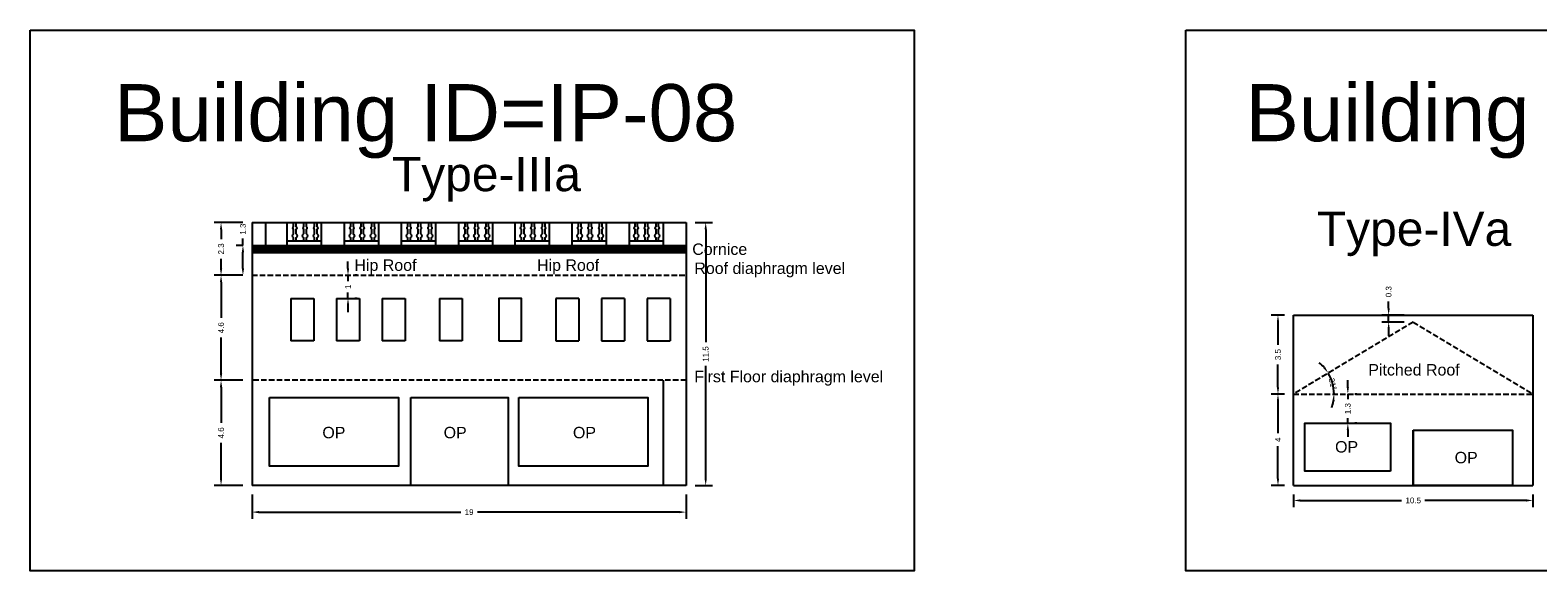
# Model space of a CAD drawing. Header units: metres. Extents: x 3416658 to 3417184, y -6712896 to -6712690.
# Tile 56 of 58: x 3417061 to 3417127, y -6712714 to -6712690. Entities that reach past the tile are written whole.
import ezdxf

# ---------------------------------------------------------------- set-up
doc = ezdxf.new("R2010")
doc.units = ezdxf.units.M
doc.linetypes.add('ACAD_ISO02W100', pattern=[15, 12, -3])
doc.layers.add('Dotted', color=7, linetype='ACAD_ISO02W100', plot=False)
doc.styles.get("Standard").update_dxf_attribs({"font": 'arial.ttf'})
doc.dimstyles.new('ISO-25', dxfattribs={"dimtxt": 0.25, "dimasz": 0.3, "dimexe": 0.3, "dimexo": 0.4, "dimgap": 0.2, "dimtad": 0, "dimdec": 1, "dimdsep": 46, "dimtxsty": 'Standard', "dimcen": 2.5, "dimadec": 0, "dimazin": 0, "dimtfac": 1, "dimtdec": 1, "dimtmove": 0, "dimatfit": 3, "dimfxl": 1, "dimarcsym": 0})

# ---------------------------------------------------------------- blocks, each defined once
blk = doc.blocks.new('*D55')
at = {"color": 0, "lineweight": -2, "transparency": 16777216}
for start, end in [(40.71614, 50.42031), (360, 31.01197), (340.59166, 350.29583)]:
    blk.add_arc((3417116.651, -6712706.003), 1.773, start, end, dxfattribs=at)
at = {"color": 0, "transparency": 16777216}
for points in [[(3417118.036, -6712704.817), (3417117.955, -6712704.875), (3417118.171, -6712705.089)], [(3417118.349, -6712706.297), (3417118.449, -6712706.306), (3417118.425, -6712706.003)]]:
    blk.add_solid(points, dxfattribs=at)
at = {"layer": 'Defpoints', "color": 0, "transparency": 16777216}
for p in [(3417121.891, -6712702.853), (3417118.31, -6712705.377), (3417116.651, -6712706.003), (3417116.651, -6712706.003), (3417127.131, -6712706.003)]:
    blk.add_point(p, dxfattribs=at)
at = {"color": 0, "transparency": 16777216, "insert": (3417118.369, -6712705.564), "char_height": 0.25, "attachment_point": 5, "rotation": 284.32755}
blk.add_mtext('31°', dxfattribs=at)
blk = doc.blocks.new('*D56')
at = {"color": 0, "lineweight": -2, "transparency": 16777216}
for p, q in [((3417116.251, -6712706.003), (3417115.671, -6712706.003)), ((3417115.971, -6712706.303), (3417115.971, -6712707.716)), ((3417115.971, -6712709.703), (3417115.971, -6712708.289)), ((3417116.251, -6712710.003), (3417115.671, -6712710.003))]:
    blk.add_line(p, q, dxfattribs=at)
at = {"color": 0, "transparency": 16777216}
for points in [[(3417115.921, -6712706.303), (3417116.021, -6712706.303), (3417115.971, -6712706.003)], [(3417115.921, -6712709.703), (3417116.021, -6712709.703), (3417115.971, -6712710.003)]]:
    blk.add_solid(points, dxfattribs=at)
at = {"layer": 'Defpoints', "color": 0, "transparency": 16777216}
for p in [(3417115.971, -6712706.003), (3417116.651, -6712706.003), (3417116.651, -6712710.003)]:
    blk.add_point(p, dxfattribs=at)
at = {"color": 0, "transparency": 16777216, "insert": (3417115.971, -6712708.003), "char_height": 0.25, "attachment_point": 5, "rotation": 90}
blk.add_mtext('4', dxfattribs=at)
blk = doc.blocks.new('*D57')
at = {"color": 0, "lineweight": -2, "transparency": 16777216}
for p, q in [((3417116.251, -6712702.553), (3417115.671, -6712702.553)), ((3417115.971, -6712702.853), (3417115.971, -6712703.849)), ((3417115.971, -6712705.703), (3417115.971, -6712704.706)), ((3417116.251, -6712706.003), (3417115.671, -6712706.003))]:
    blk.add_line(p, q, dxfattribs=at)
at = {"color": 0, "transparency": 16777216}
for points in [[(3417115.921, -6712702.853), (3417116.021, -6712702.853), (3417115.971, -6712702.553)], [(3417115.921, -6712705.703), (3417116.021, -6712705.703), (3417115.971, -6712706.003)]]:
    blk.add_solid(points, dxfattribs=at)
at = {"layer": 'Defpoints', "color": 0, "transparency": 16777216}
for p in [(3417115.971, -6712702.553), (3417116.651, -6712702.553), (3417116.651, -6712706.003)]:
    blk.add_point(p, dxfattribs=at)
at = {"color": 0, "transparency": 16777216, "insert": (3417115.971, -6712704.278), "char_height": 0.25, "attachment_point": 5, "rotation": 90}
blk.add_mtext('3.5', dxfattribs=at)
blk = doc.blocks.new('*D58')
at = {"color": 0, "lineweight": -2, "transparency": 16777216}
for p, q in [((3417116.651, -6712710.403), (3417116.651, -6712710.959)), ((3417127.131, -6712710.403), (3417127.131, -6712710.959)), ((3417116.951, -6712710.659), (3417121.377, -6712710.659)), ((3417126.831, -6712710.659), (3417122.405, -6712710.659))]:
    blk.add_line(p, q, dxfattribs=at)
at = {"color": 0, "transparency": 16777216}
for points in [[(3417116.951, -6712710.609), (3417116.951, -6712710.709), (3417116.651, -6712710.659)], [(3417126.831, -6712710.609), (3417126.831, -6712710.709), (3417127.131, -6712710.659)]]:
    blk.add_solid(points, dxfattribs=at)
at = {"layer": 'Defpoints', "color": 0, "transparency": 16777216}
for p in [(3417116.651, -6712710.003), (3417127.131, -6712710.003), (3417127.131, -6712710.659)]:
    blk.add_point(p, dxfattribs=at)
at = {"color": 0, "transparency": 16777216, "insert": (3417121.891, -6712710.659), "char_height": 0.25, "attachment_point": 5}
blk.add_mtext('10.5', dxfattribs=at)
blk = doc.blocks.new('*D59')
at = {"color": 0, "lineweight": -2, "transparency": 16777216}
for p, q in [((3417120.815, -6712702.253), (3417120.815, -6712701.953)), ((3417121.491, -6712702.553), (3417120.515, -6712702.553)), ((3417121.491, -6712702.853), (3417120.515, -6712702.853)), ((3417120.815, -6712702.853), (3417120.815, -6712702.553)), ((3417120.815, -6712703.153), (3417120.815, -6712703.453))]:
    blk.add_line(p, q, dxfattribs=at)
at = {"color": 0, "transparency": 16777216}
for points in [[(3417120.765, -6712702.253), (3417120.865, -6712702.253), (3417120.815, -6712702.553)], [(3417120.765, -6712703.153), (3417120.865, -6712703.153), (3417120.815, -6712702.853)]]:
    blk.add_solid(points, dxfattribs=at)
at = {"layer": 'Defpoints', "color": 0, "transparency": 16777216}
for p in [(3417120.815, -6712702.553), (3417121.891, -6712702.553), (3417121.891, -6712702.853)]:
    blk.add_point(p, dxfattribs=at)
at = {"color": 0, "transparency": 16777216, "insert": (3417120.815, -6712701.525), "char_height": 0.25, "attachment_point": 5, "rotation": 90}
blk.add_mtext('0.3', dxfattribs=at)
blk = doc.blocks.new('*D60')
at = {"color": 0, "lineweight": -2, "transparency": 16777216}
for p, q in [((3417070.669, -6712705.403), (3417069.413, -6712705.403)), ((3417069.713, -6712705.703), (3417069.713, -6712707.27)), ((3417069.713, -6712709.703), (3417069.713, -6712708.135)), ((3417070.669, -6712710.003), (3417069.413, -6712710.003))]:
    blk.add_line(p, q, dxfattribs=at)
at = {"color": 0, "transparency": 16777216}
for points in [[(3417069.663, -6712705.703), (3417069.763, -6712705.703), (3417069.713, -6712705.403)], [(3417069.663, -6712709.703), (3417069.763, -6712709.703), (3417069.713, -6712710.003)]]:
    blk.add_solid(points, dxfattribs=at)
at = {"layer": 'Defpoints', "color": 0, "transparency": 16777216}
for p in [(3417069.713, -6712705.403), (3417071.069, -6712705.403), (3417071.069, -6712710.003)]:
    blk.add_point(p, dxfattribs=at)
at = {"color": 0, "transparency": 16777216, "insert": (3417069.713, -6712707.703), "char_height": 0.25, "attachment_point": 5, "rotation": 90}
blk.add_mtext('4.6', dxfattribs=at)
blk = doc.blocks.new('*D61')
at = {"color": 0, "lineweight": -2, "transparency": 16777216}
for p, q in [((3417075.269, -6712700.503), (3417075.269, -6712700.203)), ((3417075.269, -6712700.803), (3417075.269, -6712701.065)), ((3417075.669, -6712700.803), (3417075.569, -6712700.803)), ((3417075.269, -6712701.82), (3417075.269, -6712701.557)), ((3417075.669, -6712701.82), (3417075.569, -6712701.82)), ((3417075.269, -6712702.12), (3417075.269, -6712702.42))]:
    blk.add_line(p, q, dxfattribs=at)
at = {"color": 0, "transparency": 16777216}
for points in [[(3417075.219, -6712700.503), (3417075.319, -6712700.503), (3417075.269, -6712700.803)], [(3417075.219, -6712702.12), (3417075.319, -6712702.12), (3417075.269, -6712701.82)]]:
    blk.add_solid(points, dxfattribs=at)
at = {"layer": 'Defpoints', "color": 0, "transparency": 16777216}
for p in [(3417075.269, -6712700.803), (3417075.269, -6712700.803), (3417075.269, -6712701.82)]:
    blk.add_point(p, dxfattribs=at)
at = {"color": 0, "transparency": 16777216, "insert": (3417075.269, -6712701.311), "char_height": 0.25, "attachment_point": 5, "rotation": 90}
blk.add_mtext('1', dxfattribs=at)
blk = doc.blocks.new('*D62')
at = {"color": 0, "lineweight": -2, "transparency": 16777216}
for p, q in [((3417090.469, -6712698.503), (3417091.224, -6712698.503)), ((3417090.924, -6712698.803), (3417090.924, -6712703.739)), ((3417090.924, -6712709.703), (3417090.924, -6712704.767)), ((3417090.469, -6712710.003), (3417091.224, -6712710.003))]:
    blk.add_line(p, q, dxfattribs=at)
at = {"color": 0, "transparency": 16777216}
for points in [[(3417090.874, -6712698.803), (3417090.974, -6712698.803), (3417090.924, -6712698.503)], [(3417090.874, -6712709.703), (3417090.974, -6712709.703), (3417090.924, -6712710.003)]]:
    blk.add_solid(points, dxfattribs=at)
at = {"layer": 'Defpoints', "color": 0, "transparency": 16777216}
for p in [(3417090.069, -6712698.503), (3417090.924, -6712698.503), (3417090.069, -6712710.003)]:
    blk.add_point(p, dxfattribs=at)
at = {"color": 0, "transparency": 16777216, "insert": (3417090.924, -6712704.253), "char_height": 0.25, "attachment_point": 5, "rotation": 90}
blk.add_mtext('11.5', dxfattribs=at)
blk = doc.blocks.new('*D63')
at = {"color": 0, "lineweight": -2, "transparency": 16777216}
for p, q in [((3417070.669, -6712700.803), (3417069.413, -6712700.803)), ((3417069.713, -6712701.103), (3417069.713, -6712702.67)), ((3417069.713, -6712705.103), (3417069.713, -6712703.535)), ((3417070.669, -6712705.403), (3417069.413, -6712705.403))]:
    blk.add_line(p, q, dxfattribs=at)
at = {"color": 0, "transparency": 16777216}
for points in [[(3417069.663, -6712701.103), (3417069.763, -6712701.103), (3417069.713, -6712700.803)], [(3417069.663, -6712705.103), (3417069.763, -6712705.103), (3417069.713, -6712705.403)]]:
    blk.add_solid(points, dxfattribs=at)
at = {"layer": 'Defpoints', "color": 0, "transparency": 16777216}
for p in [(3417069.713, -6712700.803), (3417071.069, -6712700.803), (3417071.069, -6712705.403)]:
    blk.add_point(p, dxfattribs=at)
at = {"color": 0, "transparency": 16777216, "insert": (3417069.713, -6712703.103), "char_height": 0.25, "attachment_point": 5, "rotation": 90}
blk.add_mtext('4.6', dxfattribs=at)
blk = doc.blocks.new('*D64')
at = {"color": 0, "lineweight": -2, "transparency": 16777216}
for p, q in [((3417070.669, -6712698.503), (3417069.413, -6712698.503)), ((3417069.713, -6712698.803), (3417069.713, -6712699.223)), ((3417069.713, -6712700.503), (3417069.713, -6712700.082)), ((3417070.669, -6712700.803), (3417069.413, -6712700.803))]:
    blk.add_line(p, q, dxfattribs=at)
at = {"color": 0, "transparency": 16777216}
for points in [[(3417069.663, -6712698.803), (3417069.763, -6712698.803), (3417069.713, -6712698.503)], [(3417069.663, -6712700.503), (3417069.763, -6712700.503), (3417069.713, -6712700.803)]]:
    blk.add_solid(points, dxfattribs=at)
at = {"layer": 'Defpoints', "color": 0, "transparency": 16777216}
for p in [(3417069.713, -6712698.503), (3417071.069, -6712698.503), (3417071.069, -6712700.803)]:
    blk.add_point(p, dxfattribs=at)
at = {"color": 0, "transparency": 16777216, "insert": (3417069.713, -6712699.653), "char_height": 0.25, "attachment_point": 5, "rotation": 90}
blk.add_mtext('2.3', dxfattribs=at)
blk = doc.blocks.new('*D65')
at = {"color": 0, "lineweight": -2, "transparency": 16777216}
for p, q in [((3417071.069, -6712710.403), (3417071.069, -6712711.469)), ((3417090.069, -6712710.403), (3417090.069, -6712711.469)), ((3417071.369, -6712711.169), (3417080.201, -6712711.169)), ((3417089.769, -6712711.169), (3417080.936, -6712711.169))]:
    blk.add_line(p, q, dxfattribs=at)
at = {"color": 0, "transparency": 16777216}
for points in [[(3417071.369, -6712711.119), (3417071.369, -6712711.219), (3417071.069, -6712711.169)], [(3417089.769, -6712711.119), (3417089.769, -6712711.219), (3417090.069, -6712711.169)]]:
    blk.add_solid(points, dxfattribs=at)
at = {"layer": 'Defpoints', "color": 0, "transparency": 16777216}
for p in [(3417071.069, -6712710.003), (3417090.069, -6712710.003), (3417090.069, -6712711.169)]:
    blk.add_point(p, dxfattribs=at)
at = {"color": 0, "transparency": 16777216, "insert": (3417080.569, -6712711.169), "char_height": 0.25, "attachment_point": 5}
blk.add_mtext('19', dxfattribs=at)
blk = doc.blocks.new('*D66')
at = {"color": 0, "lineweight": -2, "transparency": 16777216}
for p, q in [((3417119.028, -6712705.703), (3417119.028, -6712705.403)), ((3417119.028, -6712706.003), (3417119.028, -6712706.227)), ((3417119.421, -6712706.003), (3417119.328, -6712706.003)), ((3417119.028, -6712707.282), (3417119.028, -6712707.058)), ((3417119.028, -6712707.582), (3417119.028, -6712707.882)), ((3417119.421, -6712707.282), (3417119.328, -6712707.282))]:
    blk.add_line(p, q, dxfattribs=at)
at = {"color": 0, "transparency": 16777216}
for points in [[(3417118.978, -6712705.703), (3417119.078, -6712705.703), (3417119.028, -6712706.003)], [(3417118.978, -6712707.582), (3417119.078, -6712707.582), (3417119.028, -6712707.282)]]:
    blk.add_solid(points, dxfattribs=at)
at = {"layer": 'Defpoints', "color": 0, "transparency": 16777216}
for p in [(3417119.021, -6712706.003), (3417119.028, -6712706.003), (3417119.021, -6712707.282)]:
    blk.add_point(p, dxfattribs=at)
at = {"color": 0, "transparency": 16777216, "insert": (3417119.028, -6712706.642), "char_height": 0.25, "attachment_point": 5, "rotation": 90}
blk.add_mtext('1.3', dxfattribs=at)
blk = doc.blocks.new('*D120')
at = {"color": 0, "lineweight": -2, "transparency": 16777216}
for p, q in [((3417070.671, -6712699.503), (3417070.671, -6712699.203)), ((3417070.669, -6712699.503), (3417070.371, -6712699.503)), ((3417070.671, -6712700.503), (3417070.671, -6712699.803)), ((3417070.669, -6712700.803), (3417070.371, -6712700.803))]:
    blk.add_line(p, q, dxfattribs=at)
at = {"color": 0, "transparency": 16777216}
for points in [[(3417070.621, -6712699.803), (3417070.721, -6712699.803), (3417070.671, -6712699.503)], [(3417070.621, -6712700.503), (3417070.721, -6712700.503), (3417070.671, -6712700.803)]]:
    blk.add_solid(points, dxfattribs=at)
at = {"layer": 'Defpoints', "color": 0, "transparency": 16777216}
for p in [(3417070.671, -6712699.503), (3417071.069, -6712699.503), (3417071.069, -6712700.803)]:
    blk.add_point(p, dxfattribs=at)
at = {"color": 0, "transparency": 16777216, "insert": (3417070.671, -6712698.787), "char_height": 0.25, "attachment_point": 5, "rotation": 90}
blk.add_mtext('1.3', dxfattribs=at)

msp = doc.modelspace()

# ---------------------------------------------------------------- hatches: boundary and pattern name
h = msp.add_hatch()
h.set_pattern_fill('ANSI32', color=256, scale=0.01)
h.set_pattern_definition([(45, (-44.20332, 0), (-0.067351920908, 0.067351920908), []), (45, (-44.15842, 0), (-0.067351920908, 0.067351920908), [])])
h.paths.add_polyline_path([(3417090.069, -6712699.803), (3417090.069, -6712699.503), (3417071.069, -6712699.503), (3417071.069, -6712699.803)])

# ---------------------------------------------------------------- linework, layer by layer
msp.add_line((3417071.669, -6712699.503), (3417071.669, -6712698.503))
for points in [[(3417061.358, -6712690.082), (3417100.045, -6712690.082), (3417100.045, -6712713.738), (3417061.358, -6712713.738)], [(3417111.945, -6712690.082), (3417145.213, -6712690.082), (3417145.213, -6712713.738), (3417111.945, -6712713.738)], [(3417081.869, -6712703.681), (3417082.869, -6712703.681), (3417082.869, -6712701.82), (3417081.869, -6712701.82)], [(3417071.837, -6712706.151), (3417077.481, -6712706.151), (3417077.481, -6712709.159), (3417071.837, -6712709.159)], [(3417078.016, -6712706.151), (3417082.277, -6712706.151), (3417082.277, -6712710.003), (3417078.016, -6712710.003)], [(3417082.749, -6712706.151), (3417088.393, -6712706.151), (3417088.393, -6712709.159), (3417082.749, -6712709.159)], [(3417120.891, -6712709.382), (3417117.151, -6712709.382), (3417117.151, -6712707.282), (3417120.891, -6712707.282)], [(3417121.891, -6712707.577), (3417126.231, -6712707.577), (3417126.231, -6712710.003), (3417121.891, -6712710.003)]]:
    msp.add_lwpolyline(points, close=True)
for points in [[(3417071.069, -6712698.503), (3417071.069, -6712710.003)], [(3417071.069, -6712698.503), (3417074.719, -6712698.503)], [(3417071.669, -6712698.503), (3417090.069, -6712698.503)], [(3417072.599, -6712698.503), (3417072.599, -6712699.503)], [(3417074.099, -6712698.503), (3417074.099, -6712699.503)], [(3417075.099, -6712698.503), (3417075.099, -6712699.503)], [(3417076.599, -6712698.503), (3417076.599, -6712699.503)], [(3417077.599, -6712698.503), (3417077.599, -6712699.503)], [(3417079.099, -6712698.503), (3417079.099, -6712699.503)], [(3417080.099, -6712698.503), (3417080.099, -6712699.503)], [(3417081.599, -6712698.503), (3417081.599, -6712699.503)], [(3417082.569, -6712698.503), (3417082.569, -6712699.503)], [(3417084.069, -6712698.503), (3417084.069, -6712699.503)], [(3417085.069, -6712698.503), (3417085.069, -6712699.503)], [(3417086.569, -6712698.503), (3417086.569, -6712699.503)], [(3417087.569, -6712698.503), (3417087.569, -6712699.503)], [(3417089.069, -6712698.503), (3417089.069, -6712699.503)], [(3417090.069, -6712698.503), (3417090.069, -6712710.003)], [(3417071.069, -6712699.503), (3417090.069, -6712699.503)], [(3417071.069, -6712699.803), (3417090.069, -6712699.803)], [(3417072.599, -6712699.303), (3417074.099, -6712699.303)], [(3417075.099, -6712699.303), (3417076.599, -6712699.303)], [(3417077.599, -6712699.303), (3417079.099, -6712699.303)], [(3417080.099, -6712699.303), (3417081.599, -6712699.303)], [(3417080.099, -6712699.303), (3417081.599, -6712699.303)], [(3417082.569, -6712699.303), (3417084.069, -6712699.303)], [(3417085.069, -6712699.303), (3417086.569, -6712699.303)], [(3417087.569, -6712699.303), (3417089.069, -6712699.303)], [(3417072.769, -6712701.82), (3417072.769, -6712703.681)], [(3417072.769, -6712701.82), (3417073.769, -6712701.82)], [(3417073.769, -6712701.82), (3417073.769, -6712703.681)], [(3417074.769, -6712701.82), (3417074.769, -6712703.681)], [(3417074.769, -6712701.82), (3417075.769, -6712701.82)], [(3417075.769, -6712701.82), (3417075.769, -6712703.681)], [(3417076.769, -6712701.82), (3417076.769, -6712703.681)], [(3417076.769, -6712701.82), (3417077.769, -6712701.82)], [(3417077.769, -6712701.82), (3417077.769, -6712703.681)], [(3417079.269, -6712701.82), (3417079.269, -6712703.681)], [(3417079.269, -6712701.82), (3417080.269, -6712701.82)], [(3417080.269, -6712701.82), (3417080.269, -6712703.681)], [(3417084.369, -6712701.82), (3417084.369, -6712703.681)], [(3417085.369, -6712701.82), (3417084.369, -6712701.82)], [(3417085.369, -6712701.82), (3417085.369, -6712703.681)], [(3417086.369, -6712701.82), (3417086.369, -6712703.681)], [(3417087.369, -6712701.82), (3417086.369, -6712701.82)], [(3417087.369, -6712701.82), (3417087.369, -6712703.681)], [(3417088.369, -6712701.82), (3417088.369, -6712703.681)], [(3417089.369, -6712701.82), (3417088.369, -6712701.82)], [(3417089.369, -6712701.82), (3417089.369, -6712703.681)], [(3417116.651, -6712702.553), (3417127.131, -6712702.553)], [(3417116.651, -6712710.003), (3417116.651, -6712702.553)], [(3417127.131, -6712702.553), (3417127.131, -6712710.003)], [(3417073.769, -6712703.681), (3417072.769, -6712703.681)], [(3417075.769, -6712703.681), (3417074.769, -6712703.681)], [(3417077.769, -6712703.681), (3417076.769, -6712703.681)], [(3417080.269, -6712703.681), (3417079.269, -6712703.681)], [(3417084.369, -6712703.681), (3417085.369, -6712703.681)], [(3417086.369, -6712703.681), (3417087.369, -6712703.681)], [(3417088.369, -6712703.681), (3417089.369, -6712703.681)], [(3417089.069, -6712705.403), (3417089.069, -6712710.003)], [(3417121.891, -6712707.577), (3417121.891, -6712710.003)], [(3417121.891, -6712707.577), (3417126.231, -6712707.577), (3417126.231, -6712710.003)], [(3417090.069, -6712710.003), (3417071.069, -6712710.003)], [(3417116.651, -6712710.003), (3417127.131, -6712710.003)]]:
    msp.add_lwpolyline(points)
for points in [[(3417072.89, -6712699.303), (3417072.89, -6712699.173, -0.59952), (3417072.89, -6712698.985), (3417072.89, -6712698.805, -0.504557), (3417072.89, -6712698.67), (3417072.89, -6712698.503)], [(3417072.99, -6712698.503), (3417072.99, -6712698.67, -0.504557), (3417072.99, -6712698.805), (3417072.99, -6712698.985, -0.59952), (3417072.99, -6712699.173), (3417072.99, -6712699.303)], [(3417073.34, -6712699.303), (3417073.34, -6712699.173, -0.59952), (3417073.34, -6712698.985), (3417073.34, -6712698.805, -0.504557), (3417073.34, -6712698.67), (3417073.34, -6712698.503)], [(3417073.44, -6712698.503), (3417073.44, -6712698.67, -0.504557), (3417073.44, -6712698.805), (3417073.44, -6712698.985, -0.59952), (3417073.44, -6712699.173), (3417073.44, -6712699.303)], [(3417073.81, -6712699.303), (3417073.81, -6712699.173, -0.59952), (3417073.81, -6712698.985), (3417073.81, -6712698.805, -0.504557), (3417073.81, -6712698.67), (3417073.81, -6712698.503)], [(3417073.91, -6712698.503), (3417073.91, -6712698.67, -0.504557), (3417073.91, -6712698.805), (3417073.91, -6712698.985, -0.59952), (3417073.91, -6712699.173), (3417073.91, -6712699.303)], [(3417075.39, -6712699.303), (3417075.39, -6712699.173, -0.59952), (3417075.39, -6712698.985), (3417075.39, -6712698.805, -0.504557), (3417075.39, -6712698.67), (3417075.39, -6712698.503)], [(3417075.49, -6712698.503), (3417075.49, -6712698.67, -0.504557), (3417075.49, -6712698.805), (3417075.49, -6712698.985, -0.59952), (3417075.49, -6712699.173), (3417075.49, -6712699.303)], [(3417075.84, -6712699.303), (3417075.84, -6712699.173, -0.59952), (3417075.84, -6712698.985), (3417075.84, -6712698.805, -0.504557), (3417075.84, -6712698.67), (3417075.84, -6712698.503)], [(3417075.94, -6712698.503), (3417075.94, -6712698.67, -0.504557), (3417075.94, -6712698.805), (3417075.94, -6712698.985, -0.59952), (3417075.94, -6712699.173), (3417075.94, -6712699.303)], [(3417076.31, -6712699.303), (3417076.31, -6712699.173, -0.59952), (3417076.31, -6712698.985), (3417076.31, -6712698.805, -0.504557), (3417076.31, -6712698.67), (3417076.31, -6712698.503)], [(3417076.41, -6712698.503), (3417076.41, -6712698.67, -0.504557), (3417076.41, -6712698.805), (3417076.41, -6712698.985, -0.59952), (3417076.41, -6712699.173), (3417076.41, -6712699.303)], [(3417077.89, -6712699.303), (3417077.89, -6712699.173, -0.59952), (3417077.89, -6712698.985), (3417077.89, -6712698.805, -0.504557), (3417077.89, -6712698.67), (3417077.89, -6712698.503)], [(3417077.99, -6712698.503), (3417077.99, -6712698.67, -0.504557), (3417077.99, -6712698.805), (3417077.99, -6712698.985, -0.59952), (3417077.99, -6712699.173), (3417077.99, -6712699.303)], [(3417078.34, -6712699.303), (3417078.34, -6712699.173, -0.59952), (3417078.34, -6712698.985), (3417078.34, -6712698.805, -0.504557), (3417078.34, -6712698.67), (3417078.34, -6712698.503)], [(3417078.44, -6712698.503), (3417078.44, -6712698.67, -0.504557), (3417078.44, -6712698.805), (3417078.44, -6712698.985, -0.59952), (3417078.44, -6712699.173), (3417078.44, -6712699.303)], [(3417078.81, -6712699.303), (3417078.81, -6712699.173, -0.59952), (3417078.81, -6712698.985), (3417078.81, -6712698.805, -0.504557), (3417078.81, -6712698.67), (3417078.81, -6712698.503)], [(3417078.91, -6712698.503), (3417078.91, -6712698.67, -0.504557), (3417078.91, -6712698.805), (3417078.91, -6712698.985, -0.59952), (3417078.91, -6712699.173), (3417078.91, -6712699.303)], [(3417080.39, -6712699.303), (3417080.39, -6712699.173, -0.59952), (3417080.39, -6712698.985), (3417080.39, -6712698.805, -0.504557), (3417080.39, -6712698.67), (3417080.39, -6712698.503)], [(3417080.49, -6712698.503), (3417080.49, -6712698.67, -0.504557), (3417080.49, -6712698.805), (3417080.49, -6712698.985, -0.59952), (3417080.49, -6712699.173), (3417080.49, -6712699.303)], [(3417080.84, -6712699.303), (3417080.84, -6712699.173, -0.59952), (3417080.84, -6712698.985), (3417080.84, -6712698.805, -0.504557), (3417080.84, -6712698.67), (3417080.84, -6712698.503)], [(3417080.94, -6712698.503), (3417080.94, -6712698.67, -0.504557), (3417080.94, -6712698.805), (3417080.94, -6712698.985, -0.59952), (3417080.94, -6712699.173), (3417080.94, -6712699.303)], [(3417081.31, -6712699.303), (3417081.31, -6712699.173, -0.59952), (3417081.31, -6712698.985), (3417081.31, -6712698.805, -0.504557), (3417081.31, -6712698.67), (3417081.31, -6712698.503)], [(3417081.41, -6712698.503), (3417081.41, -6712698.67, -0.504557), (3417081.41, -6712698.805), (3417081.41, -6712698.985, -0.59952), (3417081.41, -6712699.173), (3417081.41, -6712699.303)], [(3417082.86, -6712699.303), (3417082.86, -6712699.173, -0.59952), (3417082.86, -6712698.985), (3417082.86, -6712698.805, -0.504557), (3417082.86, -6712698.67), (3417082.86, -6712698.503)], [(3417082.96, -6712698.503), (3417082.96, -6712698.67, -0.504557), (3417082.96, -6712698.805), (3417082.96, -6712698.985, -0.59952), (3417082.96, -6712699.173), (3417082.96, -6712699.303)], [(3417083.31, -6712699.303), (3417083.31, -6712699.173, -0.59952), (3417083.31, -6712698.985), (3417083.31, -6712698.805, -0.504557), (3417083.31, -6712698.67), (3417083.31, -6712698.503)], [(3417083.41, -6712698.503), (3417083.41, -6712698.67, -0.504557), (3417083.41, -6712698.805), (3417083.41, -6712698.985, -0.59952), (3417083.41, -6712699.173), (3417083.41, -6712699.303)], [(3417083.78, -6712699.303), (3417083.78, -6712699.173, -0.59952), (3417083.78, -6712698.985), (3417083.78, -6712698.805, -0.504557), (3417083.78, -6712698.67), (3417083.78, -6712698.503)], [(3417083.88, -6712698.503), (3417083.88, -6712698.67, -0.504557), (3417083.88, -6712698.805), (3417083.88, -6712698.985, -0.59952), (3417083.88, -6712699.173), (3417083.88, -6712699.303)], [(3417085.36, -6712699.303), (3417085.36, -6712699.173, -0.59952), (3417085.36, -6712698.985), (3417085.36, -6712698.805, -0.504557), (3417085.36, -6712698.67), (3417085.36, -6712698.503)], [(3417085.46, -6712698.503), (3417085.46, -6712698.67, -0.504557), (3417085.46, -6712698.805), (3417085.46, -6712698.985, -0.59952), (3417085.46, -6712699.173), (3417085.46, -6712699.303)], [(3417085.81, -6712699.303), (3417085.81, -6712699.173, -0.59952), (3417085.81, -6712698.985), (3417085.81, -6712698.805, -0.504557), (3417085.81, -6712698.67), (3417085.81, -6712698.503)], [(3417085.91, -6712698.503), (3417085.91, -6712698.67, -0.504557), (3417085.91, -6712698.805), (3417085.91, -6712698.985, -0.59952), (3417085.91, -6712699.173), (3417085.91, -6712699.303)], [(3417086.28, -6712699.303), (3417086.28, -6712699.173, -0.59952), (3417086.28, -6712698.985), (3417086.28, -6712698.805, -0.504557), (3417086.28, -6712698.67), (3417086.28, -6712698.503)], [(3417086.38, -6712698.503), (3417086.38, -6712698.67, -0.504557), (3417086.38, -6712698.805), (3417086.38, -6712698.985, -0.59952), (3417086.38, -6712699.173), (3417086.38, -6712699.303)], [(3417087.831, -6712699.303), (3417087.831, -6712699.173, -0.59952), (3417087.831, -6712698.985), (3417087.831, -6712698.805, -0.504557), (3417087.831, -6712698.67), (3417087.831, -6712698.503)], [(3417087.931, -6712698.503), (3417087.931, -6712698.67, -0.504557), (3417087.931, -6712698.805), (3417087.931, -6712698.985, -0.59952), (3417087.931, -6712699.173), (3417087.931, -6712699.303)], [(3417088.281, -6712699.303), (3417088.281, -6712699.173, -0.59952), (3417088.281, -6712698.985), (3417088.281, -6712698.805, -0.504557), (3417088.281, -6712698.67), (3417088.281, -6712698.503)], [(3417088.381, -6712698.503), (3417088.381, -6712698.67, -0.504557), (3417088.381, -6712698.805), (3417088.381, -6712698.985, -0.59952), (3417088.381, -6712699.173), (3417088.381, -6712699.303)], [(3417088.75, -6712699.303), (3417088.75, -6712699.173, -0.59952), (3417088.75, -6712698.985), (3417088.75, -6712698.805, -0.504557), (3417088.75, -6712698.67), (3417088.75, -6712698.503)], [(3417088.85, -6712698.503), (3417088.85, -6712698.67, -0.504557), (3417088.85, -6712698.805), (3417088.85, -6712698.985, -0.59952), (3417088.85, -6712699.173), (3417088.85, -6712699.303)]]:
    msp.add_lwpolyline(points, format="xyb")
at = {"layer": 'Dotted', "ltscale": 0.02}
for points in [[(3417071.069, -6712700.803), (3417090.069, -6712700.803)], [(3417121.891, -6712702.853), (3417116.651, -6712706.003)], [(3417121.891, -6712702.853), (3417127.131, -6712706.003)], [(3417090.069, -6712705.403), (3417071.069, -6712705.403)], [(3417116.651, -6712706.003), (3417127.131, -6712706.003)]]:
    msp.add_lwpolyline(points, dxfattribs=at)

# ---------------------------------------------------------------- texts
at = {"attachment_point": 1}
for s, heights, insert, char_height in [('Building ID=IP-08', [0.517], (3417065.035, -6712692.443), 2.5), ('Building ID=IP-09', [0.517], (3417114.554, -6712692.443), 2.5), ('Type-IIIa  ', [0.517], (3417077.196, -6712695.628), 1.5), ('Type-IVa  ', [0.517], (3417117.678, -6712698.02), 1.5), ('Cornice', [0], (3417090.336, -6712699.415), 0.5), ('Hip Roof', [0], (3417075.549, -6712700.113), 0.5), ('Hip Roof', [0], (3417083.543, -6712700.113), 0.5), ('Roof diaphragm level ', [0], (3417090.427, -6712700.248), 0.5), ('\\pxt6;First Floor diaphragm level', [0], (3417090.426, -6712704.986), 0.5), ('Pitched Roof', [0], (3417119.926, -6712704.693), 0.5), ('OP', [0], (3417074.147, -6712707.439), 0.5), ('OP', [0], (3417079.455, -6712707.439), 0.5), ('OP', [0], (3417085.114, -6712707.439), 0.5), ('OP', [0], (3417118.471, -6712708.062), 0.5), ('OP', [0], (3417123.704, -6712708.533), 0.5)]:
    msp.add_mtext_dynamic_manual_height_columns(s, width=67.86454, gutter_width=12.5, heights=heights, dxfattribs=dict(at, insert=insert, char_height=char_height))

# ---------------------------------------------------------------- dimensions: what is measured, and where the dimension line sits
for base, p1, p2, picture, middle in [((3417069.713, -6712698.503), (3417071.069, -6712700.803), (3417071.069, -6712698.503), '*D64', (3417069.713, -6712699.653)), ((3417070.671, -6712699.503), (3417071.069, -6712700.803), (3417071.069, -6712699.503), '*D120', (3417070.671, -6712698.787)), ((3417090.924, -6712698.503), (3417090.069, -6712710.003), (3417090.069, -6712698.503), '*D62', (3417090.924, -6712704.253)), ((3417069.713, -6712700.803), (3417071.069, -6712705.403), (3417071.069, -6712700.803), '*D63', (3417069.713, -6712703.103)), ((3417120.815, -6712702.553), (3417121.891, -6712702.853), (3417121.891, -6712702.553), '*D59', (3417120.815, -6712701.525)), ((3417069.713, -6712705.403), (3417071.069, -6712710.003), (3417071.069, -6712705.403), '*D60', (3417069.713, -6712707.703)), ((3417115.971, -6712706.003), (3417116.651, -6712710.003), (3417116.651, -6712706.003), '*D56', (3417115.971, -6712708.003))]:
    dim = msp.add_linear_dim(base=base, p1=p1, p2=p2, angle=90, dimstyle='ISO-25')
    dim.commit()
    dim.dimension.update_dxf_attribs({"geometry": picture, "text_midpoint": middle})
for base, p1, p2, picture, middle in [((3417075.269, -6712700.803), (3417075.269, -6712701.82), (3417075.269, -6712700.803), '*D61', (3417075.269, -6712701.311)), ((3417119.028, -6712706.003), (3417119.021, -6712707.282), (3417119.021, -6712706.003), '*D66', (3417119.028, -6712706.642))]:
    dim = msp.add_linear_dim(base=base, p1=p1, p2=p2, angle=90, dimstyle='ISO-25')
    dim.commit()
    dim.dimension.update_dxf_attribs({"geometry": picture, "text_midpoint": middle, "dimtype": 160})
dim = msp.add_linear_dim(base=(3417115.971048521, -6712702.552694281), p1=(3417116.651241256, -6712706.002694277), p2=(3417116.651241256, -6712702.552694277), angle=90, dimstyle='ISO-25', override={"dimtmove": 1})
dim.commit()
dim.dimension.update_dxf_attribs({"geometry": '*D57', "text_midpoint": (3417115.971048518, -6712704.277694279)})
dim = msp.add_angular_dim_2l(base=(3417118.31, -6712705.377), line1=((3417121.891, -6712702.853), (3417116.651, -6712706.003)), line2=((3417116.651, -6712706.003), (3417127.131, -6712706.003)), dimstyle='ISO-25')
dim.commit()
dim.dimension.update_dxf_attribs({"geometry": '*D55', "text_midpoint": (3417118.369, -6712705.564), "dimtype": 162})
for base, p1, p2, picture, middle in [((3417090.069, -6712711.169), (3417071.069, -6712710.003), (3417090.069, -6712710.003), '*D65', (3417080.569, -6712711.169)), ((3417127.131, -6712710.659), (3417116.651, -6712710.003), (3417127.131, -6712710.003), '*D58', (3417121.891, -6712710.659))]:
    dim = msp.add_linear_dim(base=base, p1=p1, p2=p2, dimstyle='ISO-25')
    dim.commit()
    dim.dimension.update_dxf_attribs({"geometry": picture, "text_midpoint": middle})

doc.saveas('drawing.dxf')
